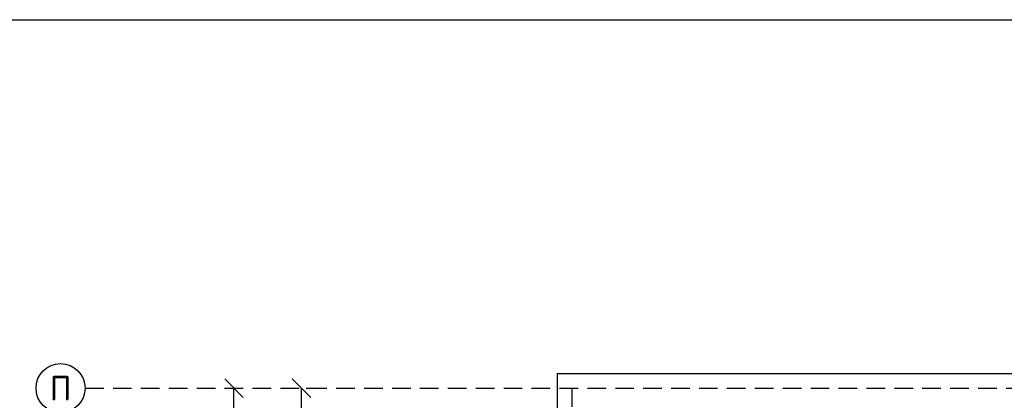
# Model space of a CAD drawing. Header units: inches. Extents: x 8001 to 766003, y -84601 to 563258.
# Tile 52 of 188: x 197794 to 211025, y 331358 to 336473. Entities that reach past the tile are written whole.
import ezdxf
from ezdxf.enums import TextEntityAlignment as Align

# ---------------------------------------------------------------- set-up
doc = ezdxf.new("R2010")
doc.units = ezdxf.units.IN
doc.header["$MEASUREMENT"] = 0
doc.linetypes.add('( Hidden )', pattern=[0.375, 0.25, -0.125])
doc.styles.add('GOST', font='isocpeur.ttf')
doc.styles.add('Text style', font='isocpeur.ttf', dxfattribs={"height": 250})
doc.dimstyles.new('Dim Style', dxfattribs={"dimtxt": 250, "dimasz": 250, "dimexe": 125, "dimexo": 62.5, "dimgap": 62.5, "dimtad": 1, "dimdec": 0, "dimtxsty": 'Text style', "dimblk": 'OBLIQUE', "dimcen": 250, "dimclrd": 256, "dimclre": 256, "dimclrt": 256, "dimadec": 0, "dimazin": 0, "dimtfac": 1, "dimtdec": 0, "dimtmove": 0, "dimatfit": 3, "dimldrblk": 'OBLIQUE', "dimfxl": 1, "dimlwd": -1, "dimlwe": -1, "dimarcsym": 0})

# ---------------------------------------------------------------- blocks, each defined once
blk = doc.blocks.new('_Oblique')
at = {"color": 0, "linetype": 'ByBlock', "lineweight": -2}
blk.add_line((-0.5, -0.5), (0.5, 0.5), dxfattribs=at)
blk = doc.blocks.new('*D148')
at = {"transparency": 16777216}
for p, q in [((172227.8622145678, 54509.33996780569), (172227.8622145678, 101929.3399678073)), ((172290.3622145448, 101929.3399678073), (172352.8622145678, 101929.3399678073)), ((172290.3622145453, 54509.33996780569), (172352.8622145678, 54509.33996780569))]:
    blk.add_line(p, q, dxfattribs=at)
at = {"layer": 'Defpoints', "color": 0, "transparency": 16777216}
for p in [(172227.8622145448, 101929.3399678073), (172227.8622145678, 101929.3399678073), (172227.8622145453, 54509.33996780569)]:
    blk.add_point(p, dxfattribs=at)
at = {"transparency": 16777216, "xscale": 250, "yscale": 250, "zscale": 250}
for p, rotation in [((172227.8622145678, 101929.3399678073), 90), ((172227.8622145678, 54509.33996780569), 270)]:
    blk.add_blockref('_Oblique', p, dxfattribs=dict(at, rotation=rotation))
at = {"transparency": 16777216, "insert": (172040.3622145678, 78219.33996780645), "char_height": 250, "attachment_point": 5, "rotation": 90, "style": 'Text style', "bg_fill": 3, "box_fill_scale": 1.25, "bg_fill_color": 256, "bg_fill_true_color": 13158600, "bg_fill_transparency": 0}
blk.add_mtext('47420', dxfattribs=at)
blk = doc.blocks.new('*D149')
at = {"transparency": 16777216}
for p, q in [((173133.6245031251, 99829.33996780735), (173133.6245031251, 101929.3399678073)), ((173196.1245031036, 101929.3399678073), (173258.6245031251, 101929.3399678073)), ((173196.1245031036, 99829.33996780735), (173258.6245031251, 99829.33996780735))]:
    blk.add_line(p, q, dxfattribs=at)
at = {"layer": 'Defpoints', "color": 0, "transparency": 16777216}
for p in [(173133.6245031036, 101929.3399678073), (173133.6245031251, 101929.3399678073), (173133.6245031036, 99829.33996780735)]:
    blk.add_point(p, dxfattribs=at)
at = {"transparency": 16777216, "xscale": 250, "yscale": 250, "zscale": 250}
for p, rotation in [((173133.6245031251, 101929.3399678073), 90), ((173133.6245031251, 99829.33996780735), 270)]:
    blk.add_blockref('_Oblique', p, dxfattribs=dict(at, rotation=rotation))
at = {"transparency": 16777216, "insert": (172946.1245031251, 100879.3399678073), "char_height": 250, "attachment_point": 5, "rotation": 90, "style": 'Text style', "bg_fill": 3, "box_fill_scale": 1.25, "bg_fill_color": 256, "bg_fill_true_color": 13158600, "bg_fill_transparency": 0}
blk.add_mtext('2100', dxfattribs=at)
blk = doc.blocks.new('kb-axis')
blk.add_circle((0, 0), 1)
at = {"style": 'GOST'}
blk.add_attdef('AXIS', text='', height=1, dxfattribs=at).set_placement((0, 0), align=Align.MIDDLE_CENTER)
blk = doc.blocks.new('hkgk')
for q in [(231521.1995090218, 102129.3399678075), (176571.1995090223, 93229.33996780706)]:
    blk.add_line((176571.1995090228, 102129.3399678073), q)
at = {"color": 1, "linetype": '( Hidden )', "ltscale": 1000}
for p, q in [((170227.6217216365, 101929.3399678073), (231321.1995090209, 101929.3399678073)), ((176769.6526456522, 101929.3399678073), (176769.6526456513, 50364.70336688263))]:
    blk.add_line(p, q, dxfattribs=at)
at = {"xscale": 330, "yscale": 330, "zscale": 330}
blk.add_blockref('kb-axis', (169897.6217216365, 101929.3399678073), dxfattribs=at).add_auto_attribs({'AXIS': 'П'})
for base, p1, p2, picture, middle in [((172227.8622145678, 101929.3399678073), (172227.8622145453, 54509.33996780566), (172227.8622145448, 101929.3399678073), '*D148', (172040.3622145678, 78219.33996780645)), ((173133.6245031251, 101929.3399678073), (173133.6245031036, 99829.33996780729), (173133.6245031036, 101929.3399678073), '*D149', (172946.1245031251, 100879.3399678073))]:
    dim = blk.add_linear_dim(base=base, p1=p1, p2=p2, angle=90, dimstyle='Dim Style', override={"dimtfill": 1, "dimarcsym": 1})
    dim.commit()
    dim.dimension.update_dxf_attribs({"geometry": picture, "text_midpoint": middle})

msp = doc.modelspace()

# ---------------------------------------------------------------- block references
at = {"color": 25}
msp.add_blockref('hkgk', (28445.63707271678, 229590.9621693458), dxfattribs=at)

# ---------------------------------------------------------------- next in the draw order: linework, layer by layer
msp.add_lwpolyline([(191105.7695652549, 336472.808490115), (288605.7695652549, 336472.808490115), (288605.7695652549, 268072.808490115), (191105.7695652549, 268072.808490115)], close=True)

doc.saveas('drawing.dxf')
